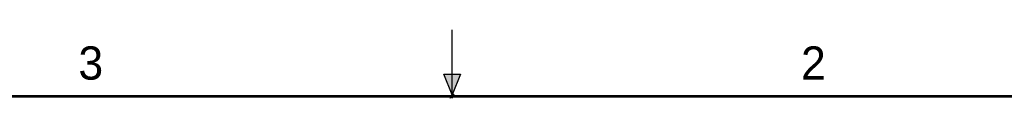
# Model space of a CAD drawing. Header units: inches. Extents: x 0 to 22, y 0 to 17.
# Tile 21 of 28: x 7.7 to 15.2, y 16.5 to 17. Entities that reach past the tile are written whole.
import ezdxf

# ---------------------------------------------------------------- set-up
doc = ezdxf.new("R2010")
doc.units = ezdxf.units.IN
doc.header["$LTSCALE"] = 1.21
doc.header["$MEASUREMENT"] = 0
doc.layers.get('0').update_dxf_attribs({"linetype": 'CONTINUOUS'})
doc.styles.add('TEXTSTYLE_2', font='txt')

msp = doc.modelspace()

# ---------------------------------------------------------------- hatches: boundary and pattern name
at = {"linetype": 'CONTINUOUS'}
msp.add_hatch(color=2, dxfattribs=at).paths.add_polyline_path([(11, 16.51), (10.9375, 16.6663), (11.0625, 16.6663)])

# ---------------------------------------------------------------- linework, layer by layer
at = {"color": 2, "linetype": 'CONTINUOUS'}
for p, q in [((11, 16.485), (11, 17)), ((11, 16.51), (10.9375, 16.6663)), ((10.9375, 16.6663), (11.0625, 16.6663)), ((11.0625, 16.6663), (11, 16.51)), ((11.015, 16.515), (10.985, 16.485)), ((10.985, 16.485), (11, 16.515)), ((11, 16.485), (11.015, 16.515))]:
    msp.add_line(p, q, dxfattribs=at)
at = {"color": 7, "linetype": 'CONTINUOUS', "const_width": 0.02}
msp.add_lwpolyline([(21.5, 16.5), (0.5, 16.5)], dxfattribs=at)

# ---------------------------------------------------------------- texts
at = {"color": 2, "linetype": 'CONTINUOUS', "char_height": 0.25, "width": 0.25, "attachment_point": 1, "line_spacing_factor": 0.9, "style": 'TEXTSTYLE_2'}
for s, insert in [('3', (8.1875, 16.875)), ('2', (13.625, 16.875))]:
    msp.add_mtext(s, dxfattribs=dict(at, insert=insert))

doc.saveas('drawing.dxf')
